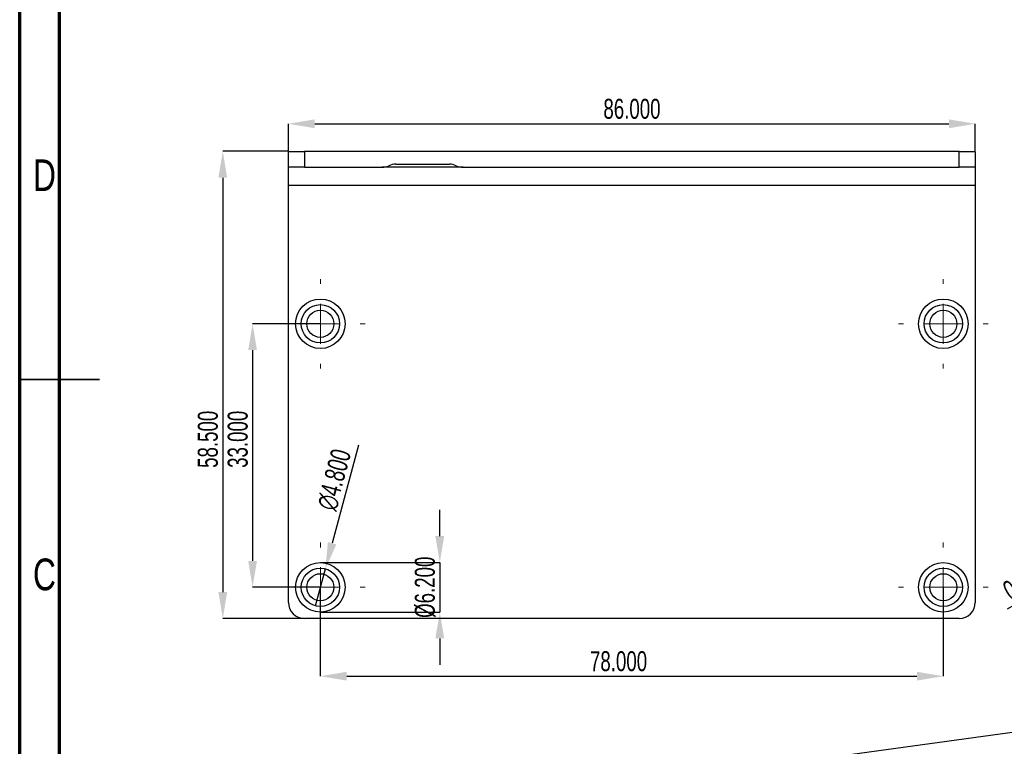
# Model space of a CAD drawing. Header units: millimetres. Extents: x 1643 to 1853, y 2203 to 2490.
# Tile 17 of 54: x 1643 to 1766, y 2300 to 2391. Entities that reach past the tile are written whole.
import ezdxf

# ---------------------------------------------------------------- set-up
doc = ezdxf.new("R2010")
doc.units = ezdxf.units.MM
doc.styles.add('SLDTEXTSTYLE1', font='TXT', dxfattribs={"width": 0.7})
doc.styles.add('SLDTEXTSTYLE2', font='TXT', dxfattribs={"width": 0.75})
doc.dimstyles.new('SLDDIMSTYLE0', dxfattribs={"dimtxt": 2.5, "dimasz": 3.302, "dimexe": 0, "dimexo": 0.0625, "dimtad": 1, "dimdec": 3, "dimrnd": 1e-09, "dimzin": 4, "dimdsep": 46, "dimtxsty": 'SLDTEXTSTYLE1', "dimsah": 1, "dimcen": 0.09, "dimadec": 0, "dimazin": 1, "dimtfac": 1, "dimtdec": 3, "dimtofl": 0, "dimtmove": 0, "dimatfit": 3, "dimfxl": 1, "dimfrac": 2, "dimtolj": 1, "dimtzin": 12, "dimarcsym": 0})
doc.dimstyles.new('SLDDIMSTYLE2', dxfattribs={"dimtxt": 2.5, "dimasz": 3.302, "dimexe": 0, "dimexo": 0.0625, "dimtad": 1, "dimdec": 3, "dimrnd": 1e-09, "dimzin": 4, "dimdsep": 46, "dimtxsty": 'SLDTEXTSTYLE1', "dimsah": 1, "dimcen": 0.09, "dimadec": 0, "dimazin": 1, "dimtfac": 1, "dimtdec": 3, "dimtmove": 0, "dimatfit": 0, "dimfxl": 1, "dimfrac": 2, "dimtolj": 1, "dimtzin": 12, "dimarcsym": 0})
doc.dimstyles.new('SLDDIMSTYLE7', dxfattribs={"dimtxt": 2.5, "dimasz": 3.302, "dimexe": 0, "dimexo": 0.0625, "dimtad": 1, "dimdec": 3, "dimrnd": 1e-09, "dimzin": 4, "dimdsep": 46, "dimtxsty": 'SLDTEXTSTYLE1', "dimblk1": 'NONE', "dimsah": 1, "dimcen": 0, "dimadec": 0, "dimazin": 1, "dimtfac": 1, "dimtdec": 3, "dimtmove": 0, "dimatfit": 3, "dimldrblk": 'NONE', "dimfxl": 1, "dimfrac": 2, "dimtolj": 1, "dimtzin": 12, "dimarcsym": 0})
doc.dimstyles.new('SLDDIMSTYLE9', dxfattribs={"dimtxt": 2.5, "dimasz": 3.302, "dimexe": 0, "dimexo": 0.0625, "dimtad": 1, "dimdec": 3, "dimrnd": 1e-09, "dimzin": 0, "dimdsep": 46, "dimtxsty": 'SLDTEXTSTYLE1', "dimsah": 1, "dimcen": 0.09, "dimadec": 0, "dimazin": 0, "dimtfac": 1, "dimtdec": 3, "dimtmove": 0, "dimatfit": 0, "dimfxl": 1, "dimfrac": 2, "dimtolj": 1, "dimtzin": 12, "dimarcsym": 0})

# ---------------------------------------------------------------- blocks, each defined once
blk = doc.blocks.new('*D97')
at = {"color": 0, "linetype": 'Continuous', "lineweight": -2, "transparency": 16777216}
for p, q in [((1676.6, 2374.84), (1676.6, 2378.23)), ((1679.91, 2378.23), (1759.3, 2378.23)), ((1762.6, 2374.84), (1762.6, 2378.23))]:
    blk.add_line(p, q, dxfattribs=at)
at = {"color": 0, "linetype": 'Continuous', "transparency": 16777216}
for points in [[(1679.91, 2378.78), (1679.91, 2377.68), (1676.6, 2378.23)], [(1759.3, 2378.78), (1759.3, 2377.68), (1762.6, 2378.23)]]:
    blk.add_solid(points, dxfattribs=at)
at = {"layer": 'Defpoints', "color": 0, "linetype": 'Continuous', "transparency": 16777216}
for p in [(1762.6, 2378.23), (1676.6, 2374.78), (1762.6, 2374.78)]:
    blk.add_point(p, dxfattribs=at)
at = {"color": 0, "linetype": 'Continuous', "lineweight": 18, "transparency": 16777216, "insert": (1719.62, 2381.36), "char_height": 2.5, "attachment_point": 2, "style": 'SLDTEXTSTYLE1'}
blk.add_mtext('\\A1;86.000', dxfattribs=at)
blk = doc.blocks.new('*D98')
at = {"color": 0, "linetype": 'Continuous', "lineweight": -2, "transparency": 16777216}
for p, q in [((1680.54, 2353.18), (1672.12, 2353.18)), ((1672.12, 2349.88), (1672.12, 2323.48)), ((1680.54, 2320.18), (1672.12, 2320.18))]:
    blk.add_line(p, q, dxfattribs=at)
at = {"color": 0, "linetype": 'Continuous', "transparency": 16777216}
for points in [[(1671.57, 2349.88), (1672.67, 2349.88), (1672.12, 2353.18)], [(1671.57, 2323.48), (1672.67, 2323.48), (1672.12, 2320.18)]]:
    blk.add_solid(points, dxfattribs=at)
at = {"layer": 'Defpoints', "color": 0, "linetype": 'Continuous', "transparency": 16777216}
for p in [(1680.6, 2353.18), (1672.12, 2320.18), (1680.6, 2320.18)]:
    blk.add_point(p, dxfattribs=at)
at = {"color": 0, "linetype": 'Continuous', "lineweight": 18, "transparency": 16777216, "insert": (1669, 2338.71), "char_height": 2.5, "attachment_point": 2, "rotation": 90, "style": 'SLDTEXTSTYLE1'}
blk.add_mtext('\\A1;33.000', dxfattribs=at)
blk = doc.blocks.new('*D99')
at = {"color": 0, "linetype": 'Continuous', "lineweight": -2, "transparency": 16777216}
for p, q in [((1680.6, 2320.12), (1680.6, 2309.04)), ((1758.6, 2320.12), (1758.6, 2309.04)), ((1683.91, 2309.04), (1755.3, 2309.04))]:
    blk.add_line(p, q, dxfattribs=at)
at = {"color": 0, "linetype": 'Continuous', "transparency": 16777216}
for points in [[(1683.91, 2309.59), (1683.91, 2308.49), (1680.6, 2309.04)], [(1755.3, 2309.59), (1755.3, 2308.49), (1758.6, 2309.04)]]:
    blk.add_solid(points, dxfattribs=at)
at = {"layer": 'Defpoints', "color": 0, "linetype": 'Continuous', "transparency": 16777216}
for p in [(1680.6, 2320.18), (1758.6, 2320.18), (1758.6, 2309.04)]:
    blk.add_point(p, dxfattribs=at)
at = {"color": 0, "linetype": 'Continuous', "lineweight": 18, "transparency": 16777216, "insert": (1717.94, 2312.17), "char_height": 2.5, "attachment_point": 2, "style": 'SLDTEXTSTYLE1'}
blk.add_mtext('\\A1;78.000', dxfattribs=at)
blk = doc.blocks.new('*D100')
at = {"color": 0, "linetype": 'Continuous', "lineweight": -2, "transparency": 16777216}
for p, q in [((1695.56, 2326.58), (1695.56, 2329.88)), ((1680.67, 2323.28), (1695.56, 2323.28)), ((1695.56, 2323.28), (1695.56, 2317.08)), ((1680.67, 2317.08), (1695.56, 2317.08)), ((1695.56, 2313.78), (1695.56, 2310.47))]:
    blk.add_line(p, q, dxfattribs=at)
at = {"color": 0, "linetype": 'Continuous', "transparency": 16777216}
for points in [[(1695, 2326.58), (1696.11, 2326.58), (1695.56, 2323.28)], [(1695, 2313.78), (1696.11, 2313.78), (1695.56, 2317.08)]]:
    blk.add_solid(points, dxfattribs=at)
at = {"layer": 'Defpoints', "color": 0, "linetype": 'Continuous', "transparency": 16777216}
for p in [(1680.6, 2323.28), (1680.6, 2317.08), (1695.56, 2317.08)]:
    blk.add_point(p, dxfattribs=at)
at = {"color": 0, "linetype": 'Continuous', "lineweight": 18, "transparency": 16777216, "insert": (1692.43, 2320.18), "char_height": 2.5, "attachment_point": 2, "rotation": 90, "style": 'SLDTEXTSTYLE1'}
blk.add_mtext('\\A1;%%c6.200', dxfattribs=at)
blk = doc.blocks.new('*D101')
at = {"color": 0, "linetype": 'Continuous', "lineweight": -2, "transparency": 16777216}
for p, q in [((1685.37, 2337.97), (1682.08, 2325.69)), ((1679.98, 2317.86), (1681.23, 2322.5))]:
    blk.add_line(p, q, dxfattribs=at)
at = {"color": 0, "linetype": 'Continuous', "transparency": 16777216}
blk.add_solid([(1681.55, 2325.83), (1682.61, 2325.54), (1681.23, 2322.5)], dxfattribs=at)
at = {"layer": 'Defpoints', "color": 0, "linetype": 'Continuous', "transparency": 16777216}
for p in [(1681.23, 2322.5), (1679.98, 2317.86)]:
    blk.add_point(p, dxfattribs=at)
at = {"color": 0, "linetype": 'Continuous', "lineweight": 18, "transparency": 16777216, "insert": (1680.08, 2330.29), "char_height": 2.5, "attachment_point": 1, "rotation": 75, "style": 'SLDTEXTSTYLE1'}
blk.add_mtext('\\A1;∅4.800', dxfattribs=at)
blk = doc.blocks.new('_None')
blk = doc.blocks.new('*D102')
at = {"color": 0, "linetype": 'Continuous', "lineweight": -2, "transparency": 16777216}
for p, q in [((1676.54, 2374.78), (1668.39, 2374.78)), ((1668.39, 2371.48), (1668.39, 2319.58)), ((1678.54, 2316.28), (1668.39, 2316.28))]:
    blk.add_line(p, q, dxfattribs=at)
at = {"color": 0, "linetype": 'Continuous', "transparency": 16777216}
for points in [[(1667.84, 2371.48), (1668.94, 2371.48), (1668.39, 2374.78)], [(1667.84, 2319.58), (1668.94, 2319.58), (1668.39, 2316.28)]]:
    blk.add_solid(points, dxfattribs=at)
at = {"layer": 'Defpoints', "color": 0, "linetype": 'Continuous', "transparency": 16777216}
for p in [(1676.6, 2374.78), (1668.39, 2316.28), (1678.6, 2316.28)]:
    blk.add_point(p, dxfattribs=at)
at = {"color": 0, "linetype": 'Continuous', "lineweight": 18, "transparency": 16777216, "insert": (1665.26, 2338.71), "char_height": 2.5, "attachment_point": 2, "rotation": 90, "style": 'SLDTEXTSTYLE1'}
blk.add_mtext('\\A1;58.500', dxfattribs=at)
blk = doc.blocks.new('SW_CENTERMARKSYMBOL_2')
at = {"color": 0, "linetype": 'Continuous', "lineweight": 18}
for p, q in [((0, 5), (0, 5.599994)), ((0, 0), (0, 2.5)), ((-5, 0), (-5.599994, 0)), ((0, 0), (-2.5, 0)), ((0, 0), (0, -2.5)), ((0, 0), (2.5, 0)), ((5, 0), (5.599994, 0)), ((0, -5), (0, -5.599994))]:
    blk.add_line(p, q, dxfattribs=at)
blk = doc.blocks.new('SW_CENTERMARKSYMBOL_3')
at = {"color": 0, "linetype": 'Continuous', "lineweight": 18}
for p, q in [((0, 5), (0, 5.599994)), ((0, 0), (0, 2.5)), ((-5, 0), (-5.599994, 0)), ((0, 0), (-2.5, 0)), ((0, 0), (0, -2.5)), ((0, 0), (2.5, 0)), ((5, 0), (5.599994, 0)), ((0, -5), (0, -5.599994))]:
    blk.add_line(p, q, dxfattribs=at)
blk = doc.blocks.new('SW_CENTERMARKSYMBOL_4')
at = {"color": 0, "linetype": 'Continuous', "lineweight": 18}
for p, q in [((0, 5), (0, 5.599994)), ((0, 0), (0, 2.5)), ((-5, 0), (-5.599994, 0)), ((0, 0), (-2.5, 0)), ((0, 0), (0, -2.5)), ((0, 0), (2.5, 0)), ((5, 0), (5.599994, 0)), ((0, -5), (0, -5.599994))]:
    blk.add_line(p, q, dxfattribs=at)
blk = doc.blocks.new('SW_CENTERMARKSYMBOL_5')
at = {"color": 0, "linetype": 'Continuous', "lineweight": 18}
for p, q in [((0, 5), (0, 5.599994)), ((0, 0), (0, 2.5)), ((-5, 0), (-5.599994, 0)), ((0, 0), (-2.5, 0)), ((0, 0), (0, -2.5)), ((0, 0), (2.5, 0)), ((5, 0), (5.599994, 0)), ((0, -5), (0, -5.599994))]:
    blk.add_line(p, q, dxfattribs=at)
blk = doc.blocks.new('*D115')
at = {"color": 0, "linetype": 'Continuous', "lineweight": -2, "transparency": 16777216}
for p, q in [((1771.14, 2338.08), (1778.93, 2324.57)), ((1771.49, 2338.28), (1779.29, 2324.77)), ((1782.15, 2326.42), (1785.01, 2328.07)), ((1779.29, 2324.77), (1778.93, 2324.57)), ((1776.08, 2322.92), (1766.58, 2317.43))]:
    blk.add_line(p, q, dxfattribs=at)
at = {"color": 0, "linetype": 'Continuous', "transparency": 16777216}
for points in [[(1781.87, 2326.9), (1782.42, 2325.94), (1779.29, 2324.77)], [(1775.8, 2323.39), (1776.35, 2322.44), (1778.93, 2324.57)]]:
    blk.add_solid(points, dxfattribs=at)
at = {"layer": 'Defpoints', "color": 0, "linetype": 'Continuous', "transparency": 16777216}
for p in [(1771.11, 2338.13), (1771.46, 2338.33), (1779.29, 2324.77)]:
    blk.add_point(p, dxfattribs=at)
at = {"color": 0, "linetype": 'Continuous', "lineweight": 18, "transparency": 16777216, "insert": (1768.33, 2322.05), "char_height": 2.5, "attachment_point": 2, "rotation": 29.9973, "style": 'SLDTEXTSTYLE1'}
blk.add_mtext('\\A1;0.408', dxfattribs=at)

msp = doc.modelspace()

# ---------------------------------------------------------------- linework, layer by layer
at = {"linetype": 'Continuous', "lineweight": 70}
for p, q in [((1642.96048, 2202.71558), (1642.96048, 2489.71558)), ((1647.96048, 2207.71558), (1647.96048, 2484.71558))]:
    msp.add_line(p, q, dxfattribs=at)
at = {"linetype": 'Continuous', "lineweight": 25}
for p, q in [((1676.60453, 2372.77849), (1676.60453, 2374.77849)), ((1676.60453, 2374.77849), (1678.60453, 2374.77849)), ((1678.60453, 2374.77849), (1678.60453, 2372.77849)), ((1760.60464, 2374.77849), (1678.60453, 2374.77849)), ((1760.60464, 2372.77849), (1760.60464, 2374.77849)), ((1760.60464, 2374.77849), (1762.60464, 2374.77849)), ((1762.60464, 2374.77849), (1762.60464, 2372.77849)), ((1690.05473, 2373.17849), (1696.75473, 2373.17849)), ((1678.60453, 2372.77849), (1676.60453, 2372.77849)), ((1676.60453, 2370.47849), (1676.60453, 2372.77849)), ((1678.60453, 2372.77849), (1688.31117, 2372.77849)), ((1698.49829, 2372.77849), (1688.31117, 2372.77849)), ((1698.49829, 2372.77849), (1760.60464, 2372.77849)), ((1762.60464, 2372.77849), (1760.60464, 2372.77849)), ((1762.60464, 2372.77849), (1762.60464, 2370.47849)), ((1762.60464, 2370.47849), (1676.60453, 2370.47849)), ((1676.60453, 2318.27858), (1676.60453, 2370.47849)), ((1762.60464, 2370.47849), (1762.60464, 2318.27858)), ((1760.60464, 2316.27858), (1678.60453, 2316.27858)), ((1732.53615, 2297.27939), (1800.82721, 2306.65319))]:
    msp.add_line(p, q, dxfattribs=at)
at = {"linetype": 'Continuous', "lineweight": 35}
for p, q in [((1642.95948, 2346.21558), (1652.96148, 2346.21558)), ((1647.96048, 2346.21558), (1642.96048, 2346.21558))]:
    msp.add_line(p, q, dxfattribs=at)
at = {"linetype": 'Continuous', "lineweight": 25}
for centre, radius in [((1680.60452, 2353.17858), 3.09999), ((1758.60452, 2353.17858), 3.09999), ((1680.60452, 2353.17858), 2.39999), ((1680.60452, 2353.17858), 1.7), ((1758.60452, 2353.17858), 2.39999), ((1758.60452, 2353.17858), 1.7), ((1680.60452, 2320.17857), 3.09999), ((1758.60452, 2320.17857), 3.09999), ((1680.60452, 2320.17857), 2.39999), ((1680.60452, 2320.17857), 1.7), ((1758.60452, 2320.17857), 2.39999), ((1758.60452, 2320.17857), 1.7)]:
    msp.add_circle(centre, radius, dxfattribs=at)
for centre, start, end in [((1690.05473, 2371.17849), 90, 115.8419328), ((1696.75473, 2371.17849), 64.1580672, 90), ((1688.31117, 2374.77849), 270, 295.8419328), ((1698.49829, 2374.77849), 244.1580672, 270), ((1678.60453, 2318.27858), 180, 270), ((1760.60464, 2318.27858), 270, 0)]:
    msp.add_arc(centre, 2, start, end, dxfattribs=at)

# ---------------------------------------------------------------- block references
at = {"linetype": 'Continuous', "lineweight": 0}
for name, p in [('SW_CENTERMARKSYMBOL_3', (1680.60452, 2353.17858)), ('SW_CENTERMARKSYMBOL_4', (1758.60452, 2353.17858)), ('SW_CENTERMARKSYMBOL_2', (1680.60452, 2320.17857)), ('SW_CENTERMARKSYMBOL_5', (1758.60452, 2320.17857))]:
    msp.add_blockref(name, p, dxfattribs=at)

# ---------------------------------------------------------------- texts
at = {"linetype": 'Continuous', "lineweight": 0, "char_height": 3.96875, "attachment_point": 2, "style": 'SLDTEXTSTYLE2'}
for s, insert in [('D', (1646.05993, 2373.77574)), ('C', (1646.05993, 2323.77574))]:
    msp.add_mtext(s, dxfattribs=dict(at, insert=insert))

# ---------------------------------------------------------------- dimensions: what is measured, and where the dimension line sits
at = {"linetype": 'Continuous', "lineweight": 18}
for base, p1, p2, picture, middle in [((1762.60464, 2378.23092), (1676.60453, 2374.77849), (1762.60464, 2374.77849), '*D97', (1719.61793, 2378.23092)), ((1758.60452, 2309.04388), (1680.60452, 2320.17857), (1758.60452, 2320.17857), '*D99', (1717.94283, 2309.04388))]:
    dim = msp.add_linear_dim(base=base, p1=p1, p2=p2, dimstyle='SLDDIMSTYLE0', dxfattribs=at)
    dim.commit()
    dim.dimension.update_dxf_attribs({"geometry": picture, "text_midpoint": middle, "dimtype": 160})
for base, p1, p2, angle, dimstyle, picture, middle in [((1668.38741, 2316.27858), (1676.60453, 2374.77849), (1678.60453, 2316.27858), 90, 'SLDDIMSTYLE0', '*D102', (1668.38741, 2338.71185)), ((1672.12094, 2320.17857), (1680.60452, 2353.17858), (1680.60452, 2320.17857), 90, 'SLDDIMSTYLE0', '*D98', (1672.12094, 2338.71185)), ((1779.28842, 2324.77048), (1771.10523, 2338.12919), (1771.45878, 2338.33329), 29.9973117, 'SLDDIMSTYLE9', '*D115', (1769.89563, 2319.34814))]:
    dim = msp.add_linear_dim(base=base, p1=p1, p2=p2, angle=angle, dimstyle=dimstyle, dxfattribs=at)
    dim.commit()
    dim.dimension.update_dxf_attribs({"geometry": picture, "text_midpoint": middle, "dimtype": 160})
dim = msp.add_diameter_dim_2p(p1=(1679.98336, 2317.86035), p2=(1681.22569, 2322.49678), dimstyle='SLDDIMSTYLE7', dxfattribs=at)
dim.commit()
dim.dimension.update_dxf_attribs({"geometry": '*D101', "text_midpoint": (1682.34242, 2333.90895)})
dim = msp.add_linear_dim(base=(1695.55521, 2317.07857), p1=(1680.60452, 2323.27856), p2=(1680.60452, 2317.07857), angle=90, text='%%c<>', dimstyle='SLDDIMSTYLE2', dxfattribs=at)
dim.commit()
dim.dimension.update_dxf_attribs({"geometry": '*D100', "text_midpoint": (1695.55521, 2320.17857), "dimtype": 160})

doc.saveas('drawing.dxf')
